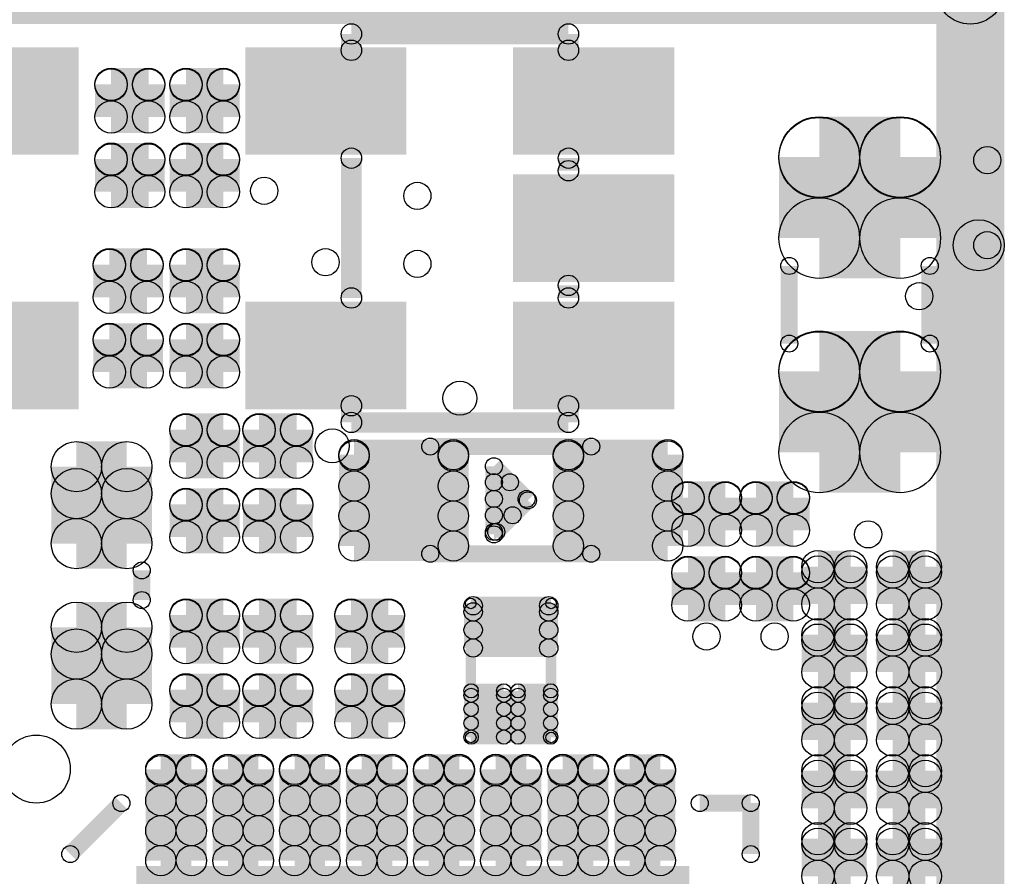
# Model space of a CAD drawing. Extents: x 0 to 123, y 0 to 26.
# Tile 6 of 14: x 10 to 17, y 13 to 19. Entities that reach past the tile are written whole.
import ezdxf

# ---------------------------------------------------------------- set-up
doc = ezdxf.new("R2010")
doc.units = 0
doc.layers.get('0').update_dxf_attribs({"linetype": 'CONTINUOUS'})
for name, color, linetype in [('XIAOESP32C3_GTO', 3, 'CONTINUOUS'), ('XIAOESP32C3_GTS', 10, 'CONTINUOUS'), ('XIAOESP32C3_TXT', 14, 'CONTINUOUS')]:
    doc.layers.add(name, color=color, linetype=linetype)

# ---------------------------------------------------------------- blocks, each defined once
blk = doc.blocks.new('SQUARE_48')
blk.add_solid([(2.06375, 2.06375), (2.06375, -2.06375), (-2.06375, 2.06375), (-2.06375, -2.06375)])
blk = doc.blocks.new('ROUND_5')
blk.add_circle((0, 0), 0.254)
blk = doc.blocks.new('ROUND_12')
blk.add_circle((0, 0), 0.0762)
blk = doc.blocks.new('ROUND_14')
blk.add_circle((0, 0), 0.0635)
blk = doc.blocks.new('ROUND_52')
blk.add_circle((0, 0), 0.0394)
blk = doc.blocks.new('RECTANGLE_68')
blk.add_solid([(0.60198, 0.40132), (0.60198, -0.40132), (-0.60198, 0.40132), (-0.60198, -0.40132)])
blk = doc.blocks.new('ROUND_53')
blk.add_circle((0, 0), 0.1905)
blk = doc.blocks.new('ROUND_54')
blk.add_circle((0, 0), 0.1206)
blk = doc.blocks.new('ROUND_57')
blk.add_circle((0, 0), 0.301)
blk = doc.blocks.new('ROUND_59')
blk.add_circle((0, 0), 0.113)
blk = doc.blocks.new('ROUND_61')
blk.add_circle((0, 0), 0.188)
blk = doc.blocks.new('ROUND_63')
blk.add_circle((0, 0), 0.0686)
blk = doc.blocks.new('ROUND_64')
blk.add_circle((0, 0), 0.0533)
blk = doc.blocks.new('ROUND_24')
blk.add_circle((0, 0), 0.1016)
blk = doc.blocks.new('ROUND_46')
blk.add_circle((0, 0), 0.127)

msp = doc.modelspace()

# ---------------------------------------------------------------- linework, layer by layer
at = {"layer": 'XIAOESP32C3_GTO'}
for points, const_width in [([(6.52018, 19.32686), (16.80718, 19.32686)], 0.508), ([(16.80718, 19.32686), (16.80718, 6.88086)], 0.508), ([(12.18692, 18.87728), (12.18692, 18.9992)], 0.1524), ([(12.18692, 18.9992), (13.80744, 18.9992)], 0.1524), ([(13.80744, 18.9992), (13.80744, 18.87728)], 0.1524), ([(12.18692, 18.0721), (12.18692, 17.02816)], 0.1524), ([(13.80744, 18.0721), (13.80744, 17.97812)], 0.1524), ([(15.4559, 16.6878), (15.4559, 17.26692)], 0.127), ([(16.50492, 17.26692), (16.50492, 16.6878)], 0.127), ([(13.80744, 17.02816), (13.80744, 17.12214)], 0.1524), ([(12.18692, 16.09852), (12.18692, 16.22298)], 0.1524), ([(13.80744, 16.22298), (13.80744, 16.09852)], 0.1524), ([(13.80744, 16.09852), (12.18692, 16.09852)], 0.1524), ([(13.97762, 15.91818), (12.7762, 15.91818)], 0.127), ([(12.7762, 15.91818), (12.7762, 15.11808)], 0.127), ([(13.97762, 15.11808), (13.97762, 15.91818)], 0.127), ([(13.25118, 15.26286), (13.25118, 15.77086)], 0.127), ([(13.25118, 15.77086), (13.50518, 15.51686)], 0.127), ([(13.25118, 15.26286), (13.25118, 15.77086)], 0.127), ([(13.25118, 15.77086), (13.50518, 15.51686)], 0.127), ([(13.25118, 15.65148), (13.37056, 15.65148)], 0.127), ([(13.49502, 15.52702), (13.25118, 15.52702)], 0.127), ([(13.50518, 15.51686), (13.25118, 15.26286)], 0.127), ([(13.50518, 15.51686), (13.25118, 15.26286)], 0.127), ([(13.25118, 15.4051), (13.39088, 15.4051)], 0.127), ([(13.26896, 15.28064), (13.25118, 15.28064)], 0.127), ([(12.7762, 15.11808), (13.97762, 15.11808)], 0.127), ([(10.62228, 14.99362), (10.62228, 14.77264)], 0.127), ([(13.07846, 13.74648), (13.07846, 14.74724)], 0.07874), ([(13.07846, 14.74724), (13.6779, 14.74724)], 0.07874), ([(13.6779, 14.74724), (13.6779, 13.74648)], 0.07874), ([(13.6779, 13.74648), (13.07846, 13.74648)], 0.07874), ([(10.08888, 12.87526), (10.46988, 13.25626)], 0.127), ([(14.78788, 13.25626), (15.16888, 13.25626)], 0.127), ([(15.16888, 13.25626), (15.16888, 12.87526)], 0.127)]:
    msp.add_lwpolyline(points, dxfattribs=dict(at, const_width=const_width))
at = {"layer": 'XIAOESP32C3_GTS'}
for points, const_width in [([(16.87068, 19.32686), (16.87068, 17.42186)], 0.381), ([(10.39368, 18.37944), (10.39368, 18.62328)], 0.2413), ([(10.39368, 18.62328), (10.67308, 18.62328)], 0.2413), ([(10.67308, 18.62328), (10.67308, 18.37944)], 0.2413), ([(10.95248, 18.37944), (10.95248, 18.62328)], 0.2413), ([(10.95248, 18.62328), (11.23188, 18.62328)], 0.2413), ([(11.23188, 18.62328), (11.23188, 18.37944)], 0.2413), ([(10.39368, 18.6182), (10.67308, 18.6182)], 0.2413), ([(11.23188, 18.6182), (10.95248, 18.6182)], 0.2413), ([(10.67308, 18.37944), (10.39368, 18.37944)], 0.2413), ([(11.23188, 18.37944), (10.95248, 18.37944)], 0.2413), ([(16.28394, 18.07972), (15.67942, 18.07972)], 0.60198), ([(15.67942, 17.4752), (15.67942, 18.07972)], 0.60198), ([(15.67942, 18.07464), (16.28394, 18.07464)], 0.60198), ([(16.28394, 18.07972), (16.28394, 17.4752)], 0.60198), ([(10.39368, 18.06448), (10.39368, 17.82064)], 0.2413), ([(10.39368, 18.06448), (10.67308, 18.06448)], 0.2413), ([(10.39368, 18.0594), (10.67308, 18.0594)], 0.2413), ([(10.67308, 18.06448), (10.67308, 17.82064)], 0.2413), ([(10.95248, 17.82064), (10.95248, 18.06448)], 0.2413), ([(10.95248, 18.06448), (11.23188, 18.06448)], 0.2413), ([(11.23188, 18.0594), (10.95248, 18.0594)], 0.2413), ([(11.23188, 17.82064), (11.23188, 18.06448)], 0.2413), ([(10.67308, 17.82064), (10.39368, 17.82064)], 0.2413), ([(11.23188, 17.82064), (10.95248, 17.82064)], 0.2413), ([(16.28394, 17.4752), (15.67942, 17.4752)], 0.60198), ([(10.38098, 17.03324), (10.38098, 17.27708)], 0.2413), ([(10.38098, 17.27708), (10.66038, 17.27708)], 0.2413), ([(10.38098, 17.272), (10.66038, 17.272)], 0.2413), ([(10.66038, 17.27708), (10.66038, 17.03324)], 0.2413), ([(10.95248, 17.27708), (10.95248, 17.03324)], 0.2413), ([(10.95248, 17.27708), (11.23188, 17.27708)], 0.2413), ([(10.95248, 17.272), (11.23188, 17.272)], 0.2413), ([(11.23188, 17.27708), (11.23188, 17.03324)], 0.2413), ([(10.66038, 17.03324), (10.38098, 17.03324)], 0.2413), ([(11.23188, 17.03324), (10.95248, 17.03324)], 0.2413), ([(10.38098, 16.71828), (10.38098, 16.47444)], 0.2413), ([(10.38098, 16.71828), (10.66038, 16.71828)], 0.2413), ([(10.38098, 16.7132), (10.66038, 16.7132)], 0.2413), ([(10.66038, 16.71828), (10.66038, 16.47444)], 0.2413), ([(10.95248, 16.47444), (10.95248, 16.71828)], 0.2413), ([(10.95248, 16.71828), (11.23188, 16.71828)], 0.2413), ([(10.95248, 16.7132), (11.23188, 16.7132)], 0.2413), ([(11.23188, 16.71828), (11.23188, 16.47444)], 0.2413), ([(16.28394, 16.47952), (15.67942, 16.47952)], 0.60198), ([(15.67942, 15.875), (15.67942, 16.47952)], 0.60198), ([(15.67942, 16.47444), (16.28394, 16.47444)], 0.60198), ([(16.28394, 16.47952), (16.28394, 15.875)], 0.60198), ([(10.66038, 16.47444), (10.38098, 16.47444)], 0.2413), ([(11.23188, 16.47444), (10.95248, 16.47444)], 0.2413), ([(16.28394, 15.875), (15.67942, 15.875)], 0.60198), ([(10.95248, 15.80134), (10.95248, 16.04518)], 0.2413), ([(10.95248, 16.04518), (11.23188, 16.04518)], 0.2413), ([(11.23188, 16.0401), (10.95248, 16.0401)], 0.2413), ([(11.23188, 15.80134), (11.23188, 16.04518)], 0.2413), ([(11.49858, 15.80134), (11.49858, 16.04518)], 0.2413), ([(11.49858, 16.04518), (11.77798, 16.04518)], 0.2413), ([(11.77798, 16.0401), (11.49858, 16.0401)], 0.2413), ([(11.77798, 16.04518), (11.77798, 15.80134)], 0.2413), ([(10.1346, 15.76832), (10.1346, 15.19428)], 0.37592), ([(10.1346, 15.76832), (10.51052, 15.76832)], 0.37592), ([(10.51052, 15.76832), (10.51052, 15.19428)], 0.37592), ([(12.20724, 15.1765), (12.20724, 15.85722)], 0.22606), ([(12.20724, 15.85722), (12.94892, 15.85722)], 0.22606), ([(12.94892, 15.84706), (12.20724, 15.84706)], 0.22606), ([(12.94892, 15.85722), (12.94892, 15.1765)], 0.22606), ([(13.80744, 15.1765), (13.80744, 15.85722)], 0.22606), ([(13.80744, 15.85722), (14.54912, 15.85722)], 0.22606), ([(14.54912, 15.84706), (13.80744, 15.84706)], 0.22606), ([(14.54912, 15.85722), (14.54912, 15.1765)], 0.22606), ([(11.23188, 15.80134), (10.95248, 15.80134)], 0.2413), ([(11.77798, 15.80134), (11.49858, 15.80134)], 0.2413), ([(10.1346, 15.56766), (10.51052, 15.56766)], 0.37592), ([(12.20724, 15.62354), (12.94892, 15.62354)], 0.22606), ([(13.80744, 15.62354), (14.54912, 15.62354)], 0.22606), ([(14.69898, 15.53718), (14.69898, 15.29334)], 0.2413), ([(14.69898, 15.53718), (14.97838, 15.53718)], 0.2413), ([(14.97838, 15.53718), (14.97838, 15.29334)], 0.2413), ([(15.20698, 15.29334), (15.20698, 15.53718)], 0.2413), ([(15.20698, 15.53718), (15.48638, 15.53718)], 0.2413), ([(15.48638, 15.53718), (15.48638, 15.29334)], 0.2413), ([(10.95248, 15.24254), (10.95248, 15.48638)], 0.2413), ([(10.95248, 15.48638), (11.23188, 15.48638)], 0.2413), ([(11.23188, 15.4813), (10.95248, 15.4813)], 0.2413), ([(11.23188, 15.48638), (11.23188, 15.24254)], 0.2413), ([(11.49858, 15.24254), (11.49858, 15.48638)], 0.2413), ([(11.49858, 15.48638), (11.77798, 15.48638)], 0.2413), ([(11.77798, 15.4813), (11.49858, 15.4813)], 0.2413), ([(11.77798, 15.24254), (11.77798, 15.48638)], 0.2413), ([(14.69898, 15.5321), (14.97838, 15.5321)], 0.2413), ([(15.20698, 15.5321), (15.48638, 15.5321)], 0.2413), ([(12.94892, 15.40002), (12.20724, 15.40002)], 0.22606), ([(14.54912, 15.40002), (13.80744, 15.40002)], 0.22606), ([(10.51052, 15.19428), (10.1346, 15.19428)], 0.37592), ([(11.23188, 15.24254), (10.95248, 15.24254)], 0.2413), ([(11.77798, 15.24254), (11.49858, 15.24254)], 0.2413), ([(14.97838, 15.29334), (14.69898, 15.29334)], 0.2413), ([(15.48638, 15.29334), (15.20698, 15.29334)], 0.2413), ([(12.94892, 15.1765), (12.20724, 15.1765)], 0.22606), ([(13.80744, 15.1765), (14.54912, 15.1765)], 0.22606), ([(15.66926, 14.74216), (15.66926, 15.02156)], 0.2413), ([(15.66926, 15.02156), (15.9131, 15.02156)], 0.2413), ([(15.9131, 15.02156), (15.9131, 14.74216)], 0.2413), ([(16.22806, 14.74216), (16.22806, 15.02156)], 0.2413), ([(16.22806, 15.02156), (16.4719, 15.02156)], 0.2413), ([(16.4719, 15.02156), (16.4719, 14.74216)], 0.2413), ([(14.69898, 14.97838), (14.69898, 14.73454)], 0.2413), ([(14.69898, 14.97838), (14.97838, 14.97838)], 0.2413), ([(14.69898, 14.9733), (14.97838, 14.9733)], 0.2413), ([(14.97838, 14.97838), (14.97838, 14.73454)], 0.2413), ([(15.20698, 14.97838), (15.20698, 14.73454)], 0.2413), ([(15.20698, 14.97838), (15.48638, 14.97838)], 0.2413), ([(15.20698, 14.9733), (15.48638, 14.9733)], 0.2413), ([(15.48638, 14.97838), (15.48638, 14.73454)], 0.2413), ([(15.9131, 14.98092), (15.66926, 14.98092)], 0.2413), ([(16.4719, 14.98092), (16.22806, 14.98092)], 0.2413), ([(14.97838, 14.73454), (14.69898, 14.73454)], 0.2413), ([(15.48638, 14.73454), (15.20698, 14.73454)], 0.2413), ([(15.9131, 14.74216), (15.66926, 14.74216)], 0.2413), ([(16.22806, 14.74216), (16.4719, 14.74216)], 0.2413), ([(10.95248, 14.41704), (10.95248, 14.66088)], 0.2413), ([(10.95248, 14.66088), (11.23188, 14.66088)], 0.2413), ([(10.95248, 14.6558), (11.23188, 14.6558)], 0.2413), ([(11.23188, 14.66088), (11.23188, 14.41704)], 0.2413), ([(11.49858, 14.41704), (11.49858, 14.66088)], 0.2413), ([(11.49858, 14.66088), (11.77798, 14.66088)], 0.2413), ([(11.77798, 14.6558), (11.49858, 14.6558)], 0.2413), ([(11.77798, 14.66088), (11.77798, 14.41704)], 0.2413), ([(12.18438, 14.41704), (12.18438, 14.66088)], 0.2413), ([(12.18438, 14.66088), (12.46378, 14.66088)], 0.2413), ([(12.46378, 14.6558), (12.18438, 14.6558)], 0.2413), ([(12.46378, 14.66088), (12.46378, 14.41704)], 0.2413), ([(13.09624, 14.4145), (13.09624, 14.72946)], 0.13716), ([(13.09624, 14.72946), (13.66012, 14.72946)], 0.13716), ([(13.66012, 14.72946), (13.66012, 14.4145)], 0.13716), ([(10.1346, 13.9954), (10.1346, 14.56944)], 0.37592), ([(10.1346, 14.56944), (10.51052, 14.56944)], 0.37592), ([(10.51052, 14.56944), (10.51052, 13.9954)], 0.37592), ([(13.09624, 14.68374), (13.66012, 14.68374)], 0.13716), ([(15.9131, 14.51356), (15.66926, 14.51356)], 0.2413), ([(15.66926, 14.23416), (15.66926, 14.51356)], 0.2413), ([(15.9131, 14.51356), (15.9131, 14.23416)], 0.2413), ([(16.22806, 14.51356), (16.4719, 14.51356)], 0.2413), ([(16.22806, 14.23416), (16.22806, 14.51356)], 0.2413), ([(16.4719, 14.51356), (16.4719, 14.23416)], 0.2413), ([(10.1346, 14.36878), (10.51052, 14.36878)], 0.37592), ([(13.66012, 14.54912), (13.09624, 14.54912)], 0.13716), ([(15.66926, 14.47292), (15.9131, 14.47292)], 0.2413), ([(16.22806, 14.47292), (16.4719, 14.47292)], 0.2413), ([(11.23188, 14.41704), (10.95248, 14.41704)], 0.2413), ([(11.77798, 14.41704), (11.49858, 14.41704)], 0.2413), ([(12.46378, 14.41704), (12.18438, 14.41704)], 0.2413), ([(13.09624, 14.4145), (13.66012, 14.4145)], 0.13716), ([(15.9131, 14.23416), (15.66926, 14.23416)], 0.2413), ([(16.4719, 14.23416), (16.22806, 14.23416)], 0.2413), ([(10.95248, 14.10208), (10.95248, 13.85824)], 0.2413), ([(10.95248, 14.10208), (11.23188, 14.10208)], 0.2413), ([(10.95248, 14.097), (11.23188, 14.097)], 0.2413), ([(11.23188, 14.10208), (11.23188, 13.85824)], 0.2413), ([(11.49858, 13.85824), (11.49858, 14.10208)], 0.2413), ([(11.49858, 14.10208), (11.77798, 14.10208)], 0.2413), ([(11.77798, 14.097), (11.49858, 14.097)], 0.2413), ([(11.77798, 14.10208), (11.77798, 13.85824)], 0.2413), ([(12.18438, 13.85824), (12.18438, 14.10208)], 0.2413), ([(12.18438, 14.10208), (12.46378, 14.10208)], 0.2413), ([(12.46378, 14.097), (12.18438, 14.097)], 0.2413), ([(12.46378, 13.85824), (12.46378, 14.10208)], 0.2413), ([(10.51052, 13.9954), (10.1346, 13.9954)], 0.37592), ([(13.081, 13.74902), (13.081, 14.09446)], 0.10668), ([(13.081, 14.09446), (13.32484, 14.09446)], 0.10668), ([(13.32484, 14.06144), (13.081, 14.06144)], 0.10668), ([(13.32484, 14.09446), (13.32484, 13.74902)], 0.10668), ([(13.43152, 13.74902), (13.43152, 14.09446)], 0.10668), ([(13.43152, 14.09446), (13.67536, 14.09446)], 0.10668), ([(13.67536, 14.06144), (13.43152, 14.06144)], 0.10668), ([(13.67536, 14.09446), (13.67536, 13.74902)], 0.10668), ([(15.9131, 14.00556), (15.66926, 14.00556)], 0.2413), ([(15.66926, 13.72616), (15.66926, 14.00556)], 0.2413), ([(15.9131, 14.00556), (15.9131, 13.72616)], 0.2413), ([(16.4719, 14.00556), (16.22806, 14.00556)], 0.2413), ([(16.22806, 13.72616), (16.22806, 14.00556)], 0.2413), ([(16.4719, 14.00556), (16.4719, 13.72616)], 0.2413), ([(15.66926, 13.96492), (15.9131, 13.96492)], 0.2413), ([(16.22806, 13.96492), (16.4719, 13.96492)], 0.2413), ([(11.23188, 13.85824), (10.95248, 13.85824)], 0.2413), ([(11.77798, 13.85824), (11.49858, 13.85824)], 0.2413), ([(12.46378, 13.85824), (12.18438, 13.85824)], 0.2413), ([(13.081, 13.9573), (13.32484, 13.9573)], 0.10668), ([(13.43152, 13.9573), (13.67536, 13.9573)], 0.10668), ([(13.32484, 13.85316), (13.081, 13.85316)], 0.10668), ([(13.67536, 13.85316), (13.43152, 13.85316)], 0.10668), ([(15.9131, 13.72616), (15.66926, 13.72616)], 0.2413), ([(16.4719, 13.72616), (16.22806, 13.72616)], 0.2413), ([(13.32484, 13.74902), (13.081, 13.74902)], 0.10668), ([(13.67536, 13.74902), (13.43152, 13.74902)], 0.10668), ([(10.76452, 13.50772), (10.76452, 12.827)], 0.22606), ([(10.76452, 13.50772), (10.99312, 13.50772)], 0.22606), ([(10.76452, 13.49756), (10.99312, 13.49756)], 0.22606), ([(10.99312, 13.50772), (10.99312, 12.827)], 0.22606), ([(11.2649, 13.50772), (11.2649, 12.827)], 0.22606), ([(11.2649, 13.50772), (11.4935, 13.50772)], 0.22606), ([(11.2649, 13.49756), (11.4935, 13.49756)], 0.22606), ([(11.4935, 13.50772), (11.4935, 12.827)], 0.22606), ([(11.76274, 13.50772), (11.76274, 12.827)], 0.22606), ([(11.76274, 13.50772), (11.99134, 13.50772)], 0.22606), ([(11.76274, 13.49756), (11.99134, 13.49756)], 0.22606), ([(11.99134, 13.50772), (11.99134, 12.827)], 0.22606), ([(12.26312, 13.50772), (12.26312, 12.827)], 0.22606), ([(12.26312, 13.50772), (12.49172, 13.50772)], 0.22606), ([(12.26312, 13.49756), (12.49172, 13.49756)], 0.22606), ([(12.49172, 13.50772), (12.49172, 12.827)], 0.22606), ([(12.7635, 13.50772), (12.7635, 12.827)], 0.22606), ([(12.7635, 13.50772), (12.9921, 13.50772)], 0.22606), ([(12.7635, 13.49756), (12.9921, 13.49756)], 0.22606), ([(12.9921, 13.50772), (12.9921, 12.827)], 0.22606), ([(13.26388, 13.50772), (13.26388, 12.827)], 0.22606), ([(13.26388, 13.50772), (13.49248, 13.50772)], 0.22606), ([(13.26388, 13.49756), (13.49248, 13.49756)], 0.22606), ([(13.49248, 13.50772), (13.49248, 12.827)], 0.22606), ([(13.76426, 13.50772), (13.76426, 12.827)], 0.22606), ([(13.76426, 13.50772), (13.99286, 13.50772)], 0.22606), ([(13.76426, 13.49756), (13.99286, 13.49756)], 0.22606), ([(13.99286, 13.50772), (13.99286, 12.827)], 0.22606), ([(14.26464, 12.827), (14.26464, 13.50772)], 0.22606), ([(14.26464, 13.50772), (14.49324, 13.50772)], 0.22606), ([(14.26464, 13.49756), (14.49324, 13.49756)], 0.22606), ([(14.49324, 13.50772), (14.49324, 12.827)], 0.22606), ([(15.9131, 13.49756), (15.66926, 13.49756)], 0.2413), ([(15.66926, 13.21816), (15.66926, 13.49756)], 0.2413), ([(15.9131, 13.49756), (15.9131, 13.21816)], 0.2413), ([(16.4719, 13.49756), (16.22806, 13.49756)], 0.2413), ([(16.22806, 13.21816), (16.22806, 13.49756)], 0.2413), ([(16.4719, 13.49756), (16.4719, 13.21816)], 0.2413), ([(15.66926, 13.45692), (15.9131, 13.45692)], 0.2413), ([(16.22806, 13.45692), (16.4719, 13.45692)], 0.2413), ([(10.99312, 13.27404), (10.76452, 13.27404)], 0.22606), ([(11.4935, 13.27404), (11.2649, 13.27404)], 0.22606), ([(11.99134, 13.27404), (11.76274, 13.27404)], 0.22606), ([(12.49172, 13.27404), (12.26312, 13.27404)], 0.22606), ([(12.9921, 13.27404), (12.7635, 13.27404)], 0.22606), ([(13.49248, 13.27404), (13.26388, 13.27404)], 0.22606), ([(13.99286, 13.27404), (13.76426, 13.27404)], 0.22606), ([(14.49324, 13.27404), (14.26464, 13.27404)], 0.22606), ([(15.9131, 13.21816), (15.66926, 13.21816)], 0.2413), ([(16.4719, 13.21816), (16.22806, 13.21816)], 0.2413), ([(10.76452, 13.05052), (10.99312, 13.05052)], 0.22606), ([(11.2649, 13.05052), (11.4935, 13.05052)], 0.22606), ([(11.76274, 13.05052), (11.99134, 13.05052)], 0.22606), ([(12.26312, 13.05052), (12.49172, 13.05052)], 0.22606), ([(12.7635, 13.05052), (12.9921, 13.05052)], 0.22606), ([(13.26388, 13.05052), (13.49248, 13.05052)], 0.22606), ([(13.76426, 13.05052), (13.99286, 13.05052)], 0.22606), ([(14.26464, 13.05052), (14.49324, 13.05052)], 0.22606), ([(15.9131, 12.98956), (15.66926, 12.98956)], 0.2413), ([(15.66926, 12.71016), (15.66926, 12.98956)], 0.2413), ([(15.9131, 12.98956), (15.9131, 12.71016)], 0.2413), ([(16.4719, 12.98956), (16.22806, 12.98956)], 0.2413), ([(16.22806, 12.71016), (16.22806, 12.98956)], 0.2413), ([(16.4719, 12.98956), (16.4719, 12.71016)], 0.2413), ([(15.66926, 12.94892), (15.9131, 12.94892)], 0.2413), ([(16.22806, 12.94892), (16.4719, 12.94892)], 0.2413), ([(10.99312, 12.827), (10.76452, 12.827)], 0.22606), ([(11.4935, 12.827), (11.2649, 12.827)], 0.22606), ([(11.99134, 12.827), (11.76274, 12.827)], 0.22606), ([(12.49172, 12.827), (12.26312, 12.827)], 0.22606), ([(12.9921, 12.827), (12.7635, 12.827)], 0.22606), ([(13.49248, 12.827), (13.26388, 12.827)], 0.22606), ([(13.99286, 12.827), (13.76426, 12.827)], 0.22606), ([(14.49324, 12.827), (14.26464, 12.827)], 0.22606), ([(15.9131, 12.71016), (15.66926, 12.71016)], 0.2413), ([(16.4719, 12.71016), (16.22806, 12.71016)], 0.2413)]:
    msp.add_lwpolyline(points, dxfattribs=dict(at, const_width=const_width))

# ---------------------------------------------------------------- block references
at = {"layer": 'XIAOESP32C3_GTO'}
for name, p in [('ROUND_5', (16.80718, 19.32686)), ('ROUND_12', (12.18692, 18.9992)), ('ROUND_12', (13.80744, 18.9992)), ('ROUND_12', (12.18692, 18.87728)), ('ROUND_12', (13.80744, 18.87728)), ('ROUND_12', (12.18692, 18.0721)), ('ROUND_12', (13.80744, 18.0721)), ('ROUND_12', (13.80744, 17.97812)), ('ROUND_14', (15.4559, 17.26692)), ('ROUND_14', (16.50492, 17.26692)), ('ROUND_12', (13.80744, 17.12214)), ('ROUND_12', (12.18692, 17.02816)), ('ROUND_12', (13.80744, 17.02816)), ('ROUND_14', (15.4559, 16.6878)), ('ROUND_14', (16.50492, 16.6878)), ('ROUND_12', (12.18692, 16.22298)), ('ROUND_12', (13.80744, 16.22298)), ('ROUND_12', (12.18692, 16.09852)), ('ROUND_12', (13.80744, 16.09852)), ('ROUND_14', (12.7762, 15.91818)), ('ROUND_14', (13.97762, 15.91818)), ('ROUND_14', (13.97762, 15.91818)), ('ROUND_14', (13.25118, 15.77086)), ('ROUND_14', (13.25118, 15.77086)), ('ROUND_14', (13.25118, 15.65148)), ('ROUND_14', (13.37056, 15.65148)), ('ROUND_14', (13.25118, 15.52702)), ('ROUND_14', (13.49502, 15.52702)), ('ROUND_14', (13.50518, 15.51686)), ('ROUND_14', (13.50518, 15.51686)), ('ROUND_14', (13.50518, 15.51686)), ('ROUND_14', (13.25118, 15.4051)), ('ROUND_14', (13.39088, 15.4051)), ('ROUND_14', (13.25118, 15.28064)), ('ROUND_14', (13.25118, 15.26286)), ('ROUND_14', (13.25118, 15.26286)), ('ROUND_14', (13.26896, 15.28064)), ('ROUND_14', (12.7762, 15.11808)), ('ROUND_14', (13.97762, 15.11808)), ('ROUND_14', (10.62228, 14.99362)), ('ROUND_14', (10.62228, 14.77264)), ('ROUND_52', (13.07846, 14.74724)), ('ROUND_52', (13.6779, 14.74724)), ('ROUND_5', (9.83488, 13.51026)), ('ROUND_52', (13.07846, 13.74648)), ('ROUND_52', (13.07846, 13.74648)), ('ROUND_52', (13.6779, 13.74648)), ('ROUND_14', (10.46988, 13.25626)), ('ROUND_14', (14.78788, 13.25626)), ('ROUND_14', (15.16888, 13.25626)), ('ROUND_14', (10.08888, 12.87526)), ('ROUND_14', (15.16888, 12.87526)), ('SQUARE_48', (12.64666, 10.72388))]:
    msp.add_blockref(name, p, dxfattribs=at)
at = {"layer": 'XIAOESP32C3_GTS'}
for name, p in [('RECTANGLE_68', (9.5504, 18.49882)), ('RECTANGLE_68', (11.99642, 18.49882)), ('RECTANGLE_68', (13.9954, 18.49882)), ('ROUND_54', (10.39368, 18.62328)), ('ROUND_54', (10.67308, 18.62328)), ('ROUND_54', (10.95248, 18.62328)), ('ROUND_54', (11.23188, 18.62328)), ('ROUND_54', (11.23188, 18.62328)), ('ROUND_54', (10.39368, 18.6182)), ('ROUND_54', (10.67308, 18.6182)), ('ROUND_54', (10.95248, 18.6182)), ('ROUND_54', (11.23188, 18.6182)), ('ROUND_54', (10.39368, 18.37944)), ('ROUND_54', (10.39368, 18.37944)), ('ROUND_54', (10.67308, 18.37944)), ('ROUND_54', (10.95248, 18.37944)), ('ROUND_54', (11.23188, 18.37944)), ('ROUND_57', (15.67942, 18.07972)), ('ROUND_57', (15.67942, 18.07972)), ('ROUND_57', (15.67942, 18.07464)), ('ROUND_57', (16.28394, 18.07972)), ('ROUND_57', (16.28394, 18.07972)), ('ROUND_57', (16.28394, 18.07464)), ('ROUND_54', (10.39368, 18.06448)), ('ROUND_54', (10.39368, 18.06448)), ('ROUND_54', (10.39368, 18.0594)), ('ROUND_54', (10.67308, 18.06448)), ('ROUND_54', (10.67308, 18.0594)), ('ROUND_54', (10.95248, 18.06448)), ('ROUND_54', (10.95248, 18.0594)), ('ROUND_54', (11.23188, 18.06448)), ('ROUND_54', (11.23188, 18.06448)), ('ROUND_54', (11.23188, 18.0594)), ('ROUND_54', (10.39368, 17.82064)), ('ROUND_54', (10.39368, 17.82064)), ('ROUND_54', (10.67308, 17.82064)), ('ROUND_54', (10.95248, 17.82064)), ('ROUND_54', (11.23188, 17.82064)), ('ROUND_54', (11.23188, 17.82064)), ('RECTANGLE_68', (13.9954, 17.54886)), ('ROUND_57', (15.67942, 17.4752)), ('ROUND_57', (16.28394, 17.4752)), ('ROUND_53', (16.87068, 17.42186)), ('ROUND_54', (10.38098, 17.27708)), ('ROUND_54', (10.38098, 17.272)), ('ROUND_54', (10.66038, 17.27708)), ('ROUND_54', (10.66038, 17.272)), ('ROUND_54', (10.95248, 17.27708)), ('ROUND_54', (10.95248, 17.27708)), ('ROUND_54', (10.95248, 17.272)), ('ROUND_54', (11.23188, 17.27708)), ('ROUND_54', (11.23188, 17.272)), ('ROUND_54', (10.38098, 17.03324)), ('ROUND_54', (10.38098, 17.03324)), ('ROUND_54', (10.66038, 17.03324)), ('ROUND_54', (10.95248, 17.03324)), ('ROUND_54', (10.95248, 17.03324)), ('ROUND_54', (11.23188, 17.03324)), ('RECTANGLE_68', (9.5504, 16.5989)), ('RECTANGLE_68', (11.99642, 16.5989)), ('RECTANGLE_68', (13.9954, 16.5989)), ('ROUND_54', (10.38098, 16.71828)), ('ROUND_54', (10.38098, 16.71828)), ('ROUND_54', (10.38098, 16.7132)), ('ROUND_54', (10.66038, 16.71828)), ('ROUND_54', (10.66038, 16.7132)), ('ROUND_54', (10.95248, 16.71828)), ('ROUND_54', (10.95248, 16.7132)), ('ROUND_54', (11.23188, 16.71828)), ('ROUND_54', (11.23188, 16.7132)), ('ROUND_57', (15.67942, 16.47952)), ('ROUND_57', (15.67942, 16.47952)), ('ROUND_57', (15.67942, 16.47444)), ('ROUND_57', (16.28394, 16.47952)), ('ROUND_57', (16.28394, 16.47952)), ('ROUND_57', (16.28394, 16.47444)), ('ROUND_54', (10.38098, 16.47444)), ('ROUND_54', (10.38098, 16.47444)), ('ROUND_54', (10.66038, 16.47444)), ('ROUND_54', (10.95248, 16.47444)), ('ROUND_54', (10.95248, 16.47444)), ('ROUND_54', (11.23188, 16.47444)), ('ROUND_57', (15.67942, 15.875)), ('ROUND_57', (16.28394, 15.875)), ('ROUND_54', (10.95248, 16.04518)), ('ROUND_54', (10.95248, 16.0401)), ('ROUND_54', (11.23188, 16.04518)), ('ROUND_54', (11.23188, 16.04518)), ('ROUND_54', (11.23188, 16.0401)), ('ROUND_54', (11.49858, 16.04518)), ('ROUND_54', (11.49858, 16.0401)), ('ROUND_54', (11.77798, 16.04518)), ('ROUND_54', (11.77798, 16.04518)), ('ROUND_54', (11.77798, 16.0401)), ('ROUND_61', (10.1346, 15.76832)), ('ROUND_61', (10.1346, 15.76832)), ('ROUND_61', (10.51052, 15.76832)), ('ROUND_59', (12.20724, 15.85722)), ('ROUND_59', (12.20724, 15.84706)), ('ROUND_59', (12.94892, 15.85722)), ('ROUND_59', (12.94892, 15.84706)), ('ROUND_59', (13.80744, 15.85722)), ('ROUND_59', (13.80744, 15.84706)), ('ROUND_59', (14.54912, 15.85722)), ('ROUND_59', (14.54912, 15.84706)), ('ROUND_54', (10.95248, 15.80134)), ('ROUND_54', (11.23188, 15.80134)), ('ROUND_54', (11.23188, 15.80134)), ('ROUND_54', (11.49858, 15.80134)), ('ROUND_54', (11.77798, 15.80134)), ('ROUND_61', (10.1346, 15.56766)), ('ROUND_61', (10.51052, 15.56766)), ('ROUND_59', (12.20724, 15.62354)), ('ROUND_59', (12.94892, 15.62354)), ('ROUND_59', (13.80744, 15.62354)), ('ROUND_59', (14.54912, 15.62354)), ('ROUND_54', (14.69898, 15.53718)), ('ROUND_54', (14.69898, 15.53718)), ('ROUND_54', (14.97838, 15.53718)), ('ROUND_54', (15.20698, 15.53718)), ('ROUND_54', (15.48638, 15.53718)), ('ROUND_54', (10.95248, 15.48638)), ('ROUND_54', (10.95248, 15.4813)), ('ROUND_54', (11.23188, 15.48638)), ('ROUND_54', (11.23188, 15.48638)), ('ROUND_54', (11.23188, 15.4813)), ('ROUND_54', (11.49858, 15.48638)), ('ROUND_54', (11.49858, 15.4813)), ('ROUND_54', (11.77798, 15.48638)), ('ROUND_54', (11.77798, 15.48638)), ('ROUND_54', (11.77798, 15.4813)), ('ROUND_54', (14.69898, 15.5321)), ('ROUND_54', (14.97838, 15.5321)), ('ROUND_54', (15.20698, 15.5321)), ('ROUND_54', (15.48638, 15.5321)), ('ROUND_59', (12.20724, 15.40002)), ('ROUND_59', (12.94892, 15.40002)), ('ROUND_59', (13.80744, 15.40002)), ('ROUND_59', (14.54912, 15.40002)), ('ROUND_61', (10.1346, 15.19428)), ('ROUND_61', (10.1346, 15.19428)), ('ROUND_61', (10.51052, 15.19428)), ('ROUND_54', (10.95248, 15.24254)), ('ROUND_54', (11.23188, 15.24254)), ('ROUND_54', (11.49858, 15.24254)), ('ROUND_54', (11.77798, 15.24254)), ('ROUND_54', (11.77798, 15.24254)), ('ROUND_54', (14.69898, 15.29334)), ('ROUND_54', (14.69898, 15.29334)), ('ROUND_54', (14.97838, 15.29334)), ('ROUND_54', (15.20698, 15.29334)), ('ROUND_54', (15.20698, 15.29334)), ('ROUND_54', (15.48638, 15.29334)), ('ROUND_59', (12.20724, 15.1765)), ('ROUND_59', (12.94892, 15.1765)), ('ROUND_59', (12.94892, 15.1765)), ('ROUND_59', (13.80744, 15.1765)), ('ROUND_59', (13.80744, 15.1765)), ('ROUND_59', (14.54912, 15.1765)), ('ROUND_59', (14.54912, 15.1765)), ('ROUND_54', (15.66926, 15.02156)), ('ROUND_54', (15.9131, 15.02156)), ('ROUND_54', (16.22806, 15.02156)), ('ROUND_54', (16.4719, 15.02156)), ('ROUND_54', (14.69898, 14.97838)), ('ROUND_54', (14.69898, 14.97838)), ('ROUND_54', (14.69898, 14.9733)), ('ROUND_54', (14.97838, 14.97838)), ('ROUND_54', (14.97838, 14.9733)), ('ROUND_54', (15.20698, 14.97838)), ('ROUND_54', (15.20698, 14.97838)), ('ROUND_54', (15.20698, 14.9733)), ('ROUND_54', (15.48638, 14.97838)), ('ROUND_54', (15.48638, 14.9733)), ('ROUND_54', (15.66926, 14.98092)), ('ROUND_54', (15.9131, 14.98092)), ('ROUND_54', (16.22806, 14.98092)), ('ROUND_54', (16.4719, 14.98092)), ('ROUND_54', (14.69898, 14.73454)), ('ROUND_54', (14.69898, 14.73454)), ('ROUND_54', (14.97838, 14.73454)), ('ROUND_54', (15.20698, 14.73454)), ('ROUND_54', (15.20698, 14.73454)), ('ROUND_54', (15.48638, 14.73454)), ('ROUND_54', (15.66926, 14.74216)), ('ROUND_54', (15.9131, 14.74216)), ('ROUND_54', (15.9131, 14.74216)), ('ROUND_54', (16.22806, 14.74216)), ('ROUND_54', (16.22806, 14.74216)), ('ROUND_54', (16.4719, 14.74216)), ('ROUND_54', (16.4719, 14.74216)), ('ROUND_54', (10.95248, 14.66088)), ('ROUND_54', (10.95248, 14.6558)), ('ROUND_54', (11.23188, 14.66088)), ('ROUND_54', (11.23188, 14.6558)), ('ROUND_54', (11.49858, 14.66088)), ('ROUND_54', (11.49858, 14.6558)), ('ROUND_54', (11.77798, 14.66088)), ('ROUND_54', (11.77798, 14.66088)), ('ROUND_54', (11.77798, 14.6558)), ('ROUND_54', (12.18438, 14.66088)), ('ROUND_54', (12.18438, 14.6558)), ('ROUND_54', (12.46378, 14.66088)), ('ROUND_54', (12.46378, 14.66088)), ('ROUND_54', (12.46378, 14.6558)), ('ROUND_63', (13.09624, 14.72946)), ('ROUND_63', (13.66012, 14.72946)), ('ROUND_61', (10.1346, 14.56944)), ('ROUND_61', (10.51052, 14.56944)), ('ROUND_63', (13.09624, 14.68374)), ('ROUND_63', (13.66012, 14.68374)), ('ROUND_54', (15.66926, 14.51356)), ('ROUND_54', (15.66926, 14.51356)), ('ROUND_54', (15.9131, 14.51356)), ('ROUND_54', (15.9131, 14.51356)), ('ROUND_54', (16.22806, 14.51356)), ('ROUND_54', (16.22806, 14.51356)), ('ROUND_54', (16.4719, 14.51356)), ('ROUND_61', (10.1346, 14.36878)), ('ROUND_61', (10.51052, 14.36878)), ('ROUND_63', (13.09624, 14.54912)), ('ROUND_63', (13.66012, 14.54912)), ('ROUND_54', (15.66926, 14.47292)), ('ROUND_54', (15.9131, 14.47292)), ('ROUND_54', (16.22806, 14.47292)), ('ROUND_54', (16.4719, 14.47292)), ('ROUND_54', (10.95248, 14.41704)), ('ROUND_54', (10.95248, 14.41704)), ('ROUND_54', (11.23188, 14.41704)), ('ROUND_54', (11.49858, 14.41704)), ('ROUND_54', (11.77798, 14.41704)), ('ROUND_54', (12.18438, 14.41704)), ('ROUND_54', (12.46378, 14.41704)), ('ROUND_63', (13.09624, 14.4145)), ('ROUND_63', (13.09624, 14.4145)), ('ROUND_63', (13.66012, 14.4145)), ('ROUND_63', (13.66012, 14.4145)), ('ROUND_54', (15.66926, 14.23416)), ('ROUND_54', (15.9131, 14.23416)), ('ROUND_54', (16.22806, 14.23416)), ('ROUND_54', (16.4719, 14.23416)), ('ROUND_54', (10.95248, 14.10208)), ('ROUND_54', (10.95248, 14.10208)), ('ROUND_54', (10.95248, 14.097)), ('ROUND_54', (11.23188, 14.10208)), ('ROUND_54', (11.23188, 14.097)), ('ROUND_54', (11.49858, 14.10208)), ('ROUND_54', (11.49858, 14.097)), ('ROUND_54', (11.77798, 14.10208)), ('ROUND_54', (11.77798, 14.10208)), ('ROUND_54', (11.77798, 14.097)), ('ROUND_54', (12.18438, 14.10208)), ('ROUND_54', (12.18438, 14.097)), ('ROUND_54', (12.46378, 14.10208)), ('ROUND_54', (12.46378, 14.10208)), ('ROUND_54', (12.46378, 14.097)), ('ROUND_61', (10.1346, 13.9954)), ('ROUND_61', (10.1346, 13.9954)), ('ROUND_61', (10.51052, 13.9954)), ('ROUND_64', (13.081, 14.09446)), ('ROUND_64', (13.081, 14.06144)), ('ROUND_64', (13.32484, 14.09446)), ('ROUND_64', (13.32484, 14.09446)), ('ROUND_64', (13.32484, 14.06144)), ('ROUND_64', (13.43152, 14.09446)), ('ROUND_64', (13.43152, 14.06144)), ('ROUND_64', (13.67536, 14.09446)), ('ROUND_64', (13.67536, 14.09446)), ('ROUND_64', (13.67536, 14.06144)), ('ROUND_54', (15.66926, 14.00556)), ('ROUND_54', (15.66926, 14.00556)), ('ROUND_54', (15.9131, 14.00556)), ('ROUND_54', (15.9131, 14.00556)), ('ROUND_54', (16.22806, 14.00556)), ('ROUND_54', (16.22806, 14.00556)), ('ROUND_54', (16.4719, 14.00556)), ('ROUND_54', (16.4719, 14.00556)), ('ROUND_54', (15.66926, 13.96492)), ('ROUND_54', (15.9131, 13.96492)), ('ROUND_54', (16.22806, 13.96492)), ('ROUND_54', (16.4719, 13.96492)), ('ROUND_54', (10.95248, 13.85824)), ('ROUND_54', (10.95248, 13.85824)), ('ROUND_54', (11.23188, 13.85824)), ('ROUND_54', (11.49858, 13.85824)), ('ROUND_54', (11.77798, 13.85824)), ('ROUND_54', (12.18438, 13.85824)), ('ROUND_54', (12.46378, 13.85824)), ('ROUND_54', (12.46378, 13.85824)), ('ROUND_64', (13.081, 13.9573)), ('ROUND_64', (13.32484, 13.9573)), ('ROUND_64', (13.43152, 13.9573)), ('ROUND_64', (13.67536, 13.9573)), ('ROUND_64', (13.081, 13.85316)), ('ROUND_64', (13.32484, 13.85316)), ('ROUND_64', (13.43152, 13.85316)), ('ROUND_64', (13.67536, 13.85316)), ('ROUND_54', (15.66926, 13.72616)), ('ROUND_54', (15.9131, 13.72616)), ('ROUND_54', (16.22806, 13.72616)), ('ROUND_54', (16.4719, 13.72616)), ('ROUND_64', (13.081, 13.74902)), ('ROUND_64', (13.32484, 13.74902)), ('ROUND_64', (13.43152, 13.74902)), ('ROUND_64', (13.67536, 13.74902)), ('ROUND_59', (10.76452, 13.50772)), ('ROUND_59', (10.76452, 13.50772)), ('ROUND_59', (10.76452, 13.49756)), ('ROUND_59', (10.99312, 13.50772)), ('ROUND_59', (10.99312, 13.49756)), ('ROUND_59', (11.2649, 13.50772)), ('ROUND_59', (11.2649, 13.50772)), ('ROUND_59', (11.2649, 13.49756)), ('ROUND_59', (11.4935, 13.50772)), ('ROUND_59', (11.4935, 13.49756)), ('ROUND_59', (11.76274, 13.50772)), ('ROUND_59', (11.76274, 13.50772)), ('ROUND_59', (11.76274, 13.49756)), ('ROUND_59', (11.99134, 13.50772)), ('ROUND_59', (11.99134, 13.49756)), ('ROUND_59', (12.26312, 13.50772)), ('ROUND_59', (12.26312, 13.50772)), ('ROUND_59', (12.26312, 13.49756)), ('ROUND_59', (12.49172, 13.50772)), ('ROUND_59', (12.49172, 13.49756)), ('ROUND_59', (12.7635, 13.50772)), ('ROUND_59', (12.7635, 13.50772)), ('ROUND_59', (12.7635, 13.49756)), ('ROUND_59', (12.9921, 13.50772)), ('ROUND_59', (12.9921, 13.49756)), ('ROUND_59', (13.26388, 13.50772)), ('ROUND_59', (13.26388, 13.50772)), ('ROUND_59', (13.26388, 13.49756)), ('ROUND_59', (13.49248, 13.50772)), ('ROUND_59', (13.49248, 13.49756)), ('ROUND_59', (13.76426, 13.50772)), ('ROUND_59', (13.76426, 13.50772)), ('ROUND_59', (13.76426, 13.49756)), ('ROUND_59', (13.99286, 13.50772)), ('ROUND_59', (13.99286, 13.49756)), ('ROUND_59', (14.26464, 13.50772)), ('ROUND_59', (14.26464, 13.49756)), ('ROUND_59', (14.49324, 13.50772)), ('ROUND_59', (14.49324, 13.49756)), ('ROUND_54', (15.66926, 13.49756)), ('ROUND_54', (15.66926, 13.49756)), ('ROUND_54', (15.9131, 13.49756)), ('ROUND_54', (15.9131, 13.49756)), ('ROUND_54', (16.22806, 13.49756)), ('ROUND_54', (16.22806, 13.49756)), ('ROUND_54', (16.4719, 13.49756)), ('ROUND_54', (16.4719, 13.49756)), ('ROUND_54', (15.66926, 13.45692)), ('ROUND_54', (15.9131, 13.45692)), ('ROUND_54', (16.22806, 13.45692)), ('ROUND_54', (16.4719, 13.45692)), ('ROUND_59', (10.76452, 13.27404)), ('ROUND_59', (10.99312, 13.27404)), ('ROUND_59', (11.2649, 13.27404)), ('ROUND_59', (11.4935, 13.27404)), ('ROUND_59', (11.76274, 13.27404)), ('ROUND_59', (11.99134, 13.27404)), ('ROUND_59', (12.26312, 13.27404)), ('ROUND_59', (12.49172, 13.27404)), ('ROUND_59', (12.7635, 13.27404)), ('ROUND_59', (12.9921, 13.27404)), ('ROUND_59', (13.26388, 13.27404)), ('ROUND_59', (13.49248, 13.27404)), ('ROUND_59', (13.76426, 13.27404)), ('ROUND_59', (13.99286, 13.27404)), ('ROUND_59', (14.26464, 13.27404)), ('ROUND_59', (14.49324, 13.27404)), ('ROUND_54', (15.66926, 13.21816)), ('ROUND_54', (15.9131, 13.21816)), ('ROUND_54', (16.22806, 13.21816)), ('ROUND_54', (16.4719, 13.21816)), ('ROUND_59', (10.76452, 13.05052)), ('ROUND_59', (10.99312, 13.05052)), ('ROUND_59', (11.2649, 13.05052)), ('ROUND_59', (11.4935, 13.05052)), ('ROUND_59', (11.76274, 13.05052)), ('ROUND_59', (11.99134, 13.05052)), ('ROUND_59', (12.26312, 13.05052)), ('ROUND_59', (12.49172, 13.05052)), ('ROUND_59', (12.7635, 13.05052)), ('ROUND_59', (12.9921, 13.05052)), ('ROUND_59', (13.26388, 13.05052)), ('ROUND_59', (13.49248, 13.05052)), ('ROUND_59', (13.76426, 13.05052)), ('ROUND_59', (13.99286, 13.05052)), ('ROUND_59', (14.26464, 13.05052)), ('ROUND_59', (14.49324, 13.05052)), ('ROUND_54', (15.66926, 12.98956)), ('ROUND_54', (15.66926, 12.98956)), ('ROUND_54', (15.9131, 12.98956)), ('ROUND_54', (15.9131, 12.98956)), ('ROUND_54', (16.22806, 12.98956)), ('ROUND_54', (16.22806, 12.98956)), ('ROUND_54', (16.4719, 12.98956)), ('ROUND_54', (16.4719, 12.98956)), ('ROUND_54', (15.66926, 12.94892)), ('ROUND_54', (15.9131, 12.94892)), ('ROUND_54', (16.22806, 12.94892)), ('ROUND_54', (16.4719, 12.94892)), ('ROUND_59', (10.76452, 12.827)), ('ROUND_59', (10.76452, 12.827)), ('ROUND_59', (10.99312, 12.827)), ('ROUND_59', (11.2649, 12.827)), ('ROUND_59', (11.2649, 12.827)), ('ROUND_59', (11.4935, 12.827)), ('ROUND_59', (11.76274, 12.827)), ('ROUND_59', (11.76274, 12.827)), ('ROUND_59', (11.99134, 12.827)), ('ROUND_59', (12.26312, 12.827)), ('ROUND_59', (12.26312, 12.827)), ('ROUND_59', (12.49172, 12.827)), ('ROUND_59', (12.7635, 12.827)), ('ROUND_59', (12.7635, 12.827)), ('ROUND_59', (12.9921, 12.827)), ('ROUND_59', (13.26388, 12.827)), ('ROUND_59', (13.26388, 12.827)), ('ROUND_59', (13.49248, 12.827)), ('ROUND_59', (13.76426, 12.827)), ('ROUND_59', (13.76426, 12.827)), ('ROUND_59', (13.99286, 12.827)), ('ROUND_59', (14.26464, 12.827)), ('ROUND_59', (14.26464, 12.827)), ('ROUND_59', (14.49324, 12.827)), ('ROUND_54', (15.66926, 12.71016)), ('ROUND_54', (15.9131, 12.71016)), ('ROUND_54', (16.22806, 12.71016)), ('ROUND_54', (16.4719, 12.71016))]:
    msp.add_blockref(name, p, dxfattribs=at)
at = {"layer": 'XIAOESP32C3_TXT'}
for name, p in [('ROUND_24', (16.93418, 18.05686)), ('ROUND_24', (11.53668, 17.82826)), ('ROUND_24', (12.67968, 17.79016)), ('ROUND_24', (16.93418, 17.42186)), ('ROUND_24', (11.99388, 17.29486)), ('ROUND_24', (12.67968, 17.28216)), ('ROUND_24', (16.42618, 17.04086)), ('ROUND_46', (12.99718, 16.27886)), ('ROUND_46', (12.04468, 15.92326)), ('ROUND_24', (16.04518, 15.26286)), ('ROUND_24', (14.83868, 14.50086)), ('ROUND_24', (15.34668, 14.50086))]:
    msp.add_blockref(name, p, dxfattribs=at)

doc.saveas('drawing.dxf')
